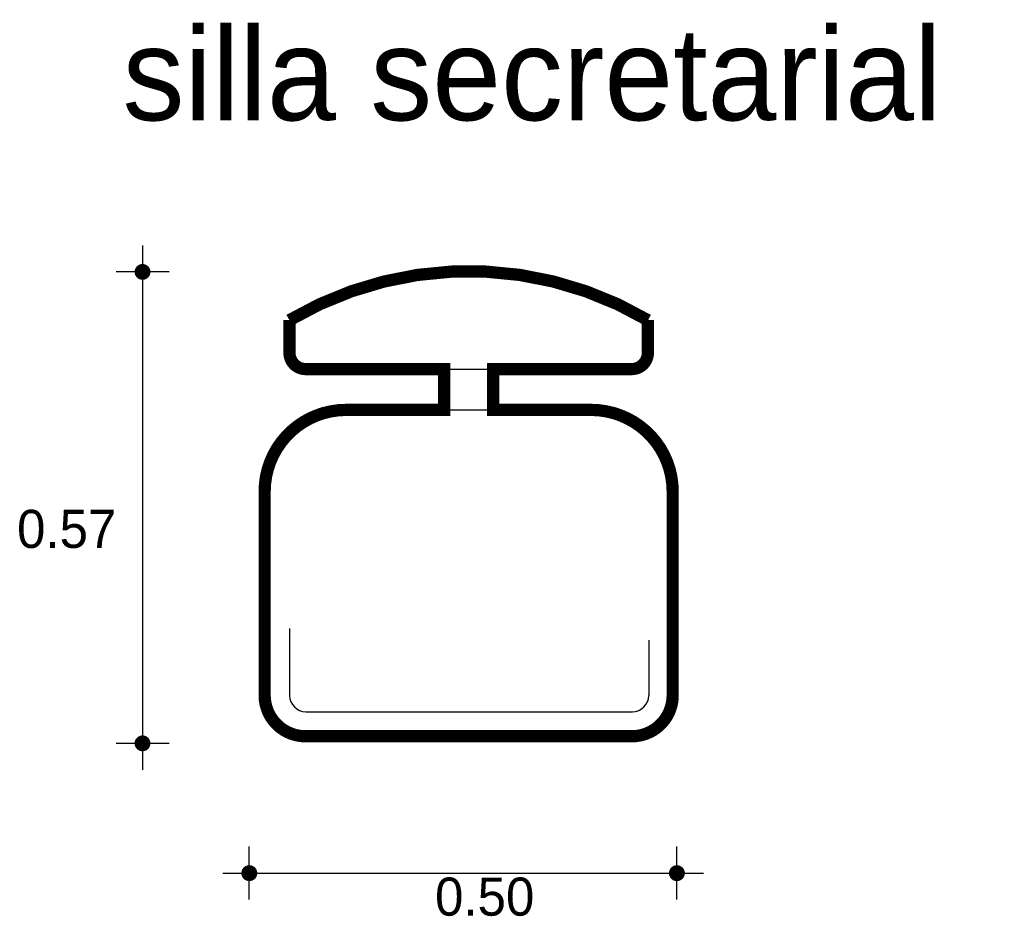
# Model space of a CAD drawing. Extents: x 3.26 to 4.47, y 2.31 to 3.4.
import ezdxf

# ---------------------------------------------------------------- set-up
doc = ezdxf.new("R2010")
doc.units = 0
doc.header["$MEASUREMENT"] = 0
for name, color, linetype in [('BORDE', 2, 'CONTINUOUS'), ('COTAS', 6, 'CONTINUOUS'), ('DIBUJO', 5, 'CONTINUOUS'), ('TEXTO', 4, 'CONTINUOUS')]:
    doc.layers.add(name, color=color, linetype=linetype)

msp = doc.modelspace()

# ---------------------------------------------------------------- linework, layer by layer
at = {"layer": 'BORDE', "const_width": 0.015}
msp.add_lwpolyline([(3.5595, 2.576, 0.414214), (3.6095, 2.526), (4.0095, 2.526, 0.414214), (4.0595, 2.576), (4.0595, 2.826, 0.414214), (3.9595, 2.926), (3.8395, 2.926), (3.8395, 2.976), (4.0091, 2.976, 0.414214), (4.0291, 2.996), (4.0291, 3.036, 0.273263), (3.5899, 3.036), (3.5899, 2.996, 0.414214), (3.6099, 2.976), (3.7795, 2.976), (3.7795, 2.926), (3.6595, 2.926, 0.414214), (3.5595, 2.826)], format="xyb", close=True, dxfattribs=at)
at = {"layer": 'COTAS'}
for p, q in [((3.4099, 3.1275), (3.4099, 2.4848)), ((3.4423, 3.0951), (3.3774, 3.0951)), ((3.4423, 2.5173), (3.3774, 2.5173)), ((3.5407, 2.3258), (3.5407, 2.3907)), ((4.0647, 2.3258), (4.0647, 2.3907)), ((3.5082, 2.3582), (4.0972, 2.3582))]:
    msp.add_line(p, q, dxfattribs=at)
at = {"layer": 'COTAS', "const_width": 0.00974}
for points in [[(3.405, 3.0951, 1), (3.4147, 3.0951, 1)], [(3.405, 2.5173, 1), (3.4147, 2.5173, 1)], [(3.5358, 2.3582, 1), (3.5456, 2.3582, 1)], [(4.0598, 2.3582, 1), (4.0696, 2.3582, 1)]]:
    msp.add_lwpolyline(points, format="xyb", close=True, dxfattribs=at)
at = {"layer": 'DIBUJO'}
for p, q in [((3.5906, 3.036), (3.5906, 2.996)), ((4.0297, 3.036), (4.0297, 2.996)), ((3.6106, 2.976), (4.0097, 2.976)), ((3.7801, 2.976), (3.7801, 2.926)), ((3.8401, 2.976), (3.8401, 2.926)), ((3.6601, 2.926), (3.9601, 2.926)), ((3.5601, 2.826), (3.5601, 2.576)), ((4.0601, 2.826), (4.0601, 2.576)), ((3.5901, 2.6581), (3.5901, 2.576)), ((4.0301, 2.6438), (4.0301, 2.576)), ((3.6101, 2.556), (4.0101, 2.556)), ((3.6101, 2.526), (4.0101, 2.526))]:
    msp.add_line(p, q, dxfattribs=at)
for centre, radius, start, end in [((3.8101, 2.6643), 0.4318, 59.4326, 120.5674), ((3.6106, 2.996), 0.02, 180, 270), ((4.0097, 2.996), 0.02, 270, 0), ((3.6601, 2.826), 0.1, 90, 180), ((3.9601, 2.826), 0.1, 0, 90), ((3.6101, 2.576), 0.05, 180, 270), ((3.6101, 2.576), 0.02, 180, 270), ((4.0101, 2.576), 0.05, 270, 0), ((4.0101, 2.576), 0.02, 270, 0)]:
    msp.add_arc(centre, radius, start, end, dxfattribs=at)

# ---------------------------------------------------------------- texts
at = {"layer": 'COTAS'}
for s, p in [('0.57', (3.2561, 2.7568)), ('0.50', (3.7683, 2.3061))]:
    msp.add_text(s, height=0.04675, dxfattribs=at).set_placement(p)
at = {"layer": 'TEXTO'}
msp.add_text('silla secretarial', height=0.113495, dxfattribs=at).set_placement((3.3853, 3.281))

doc.saveas('drawing.dxf')
